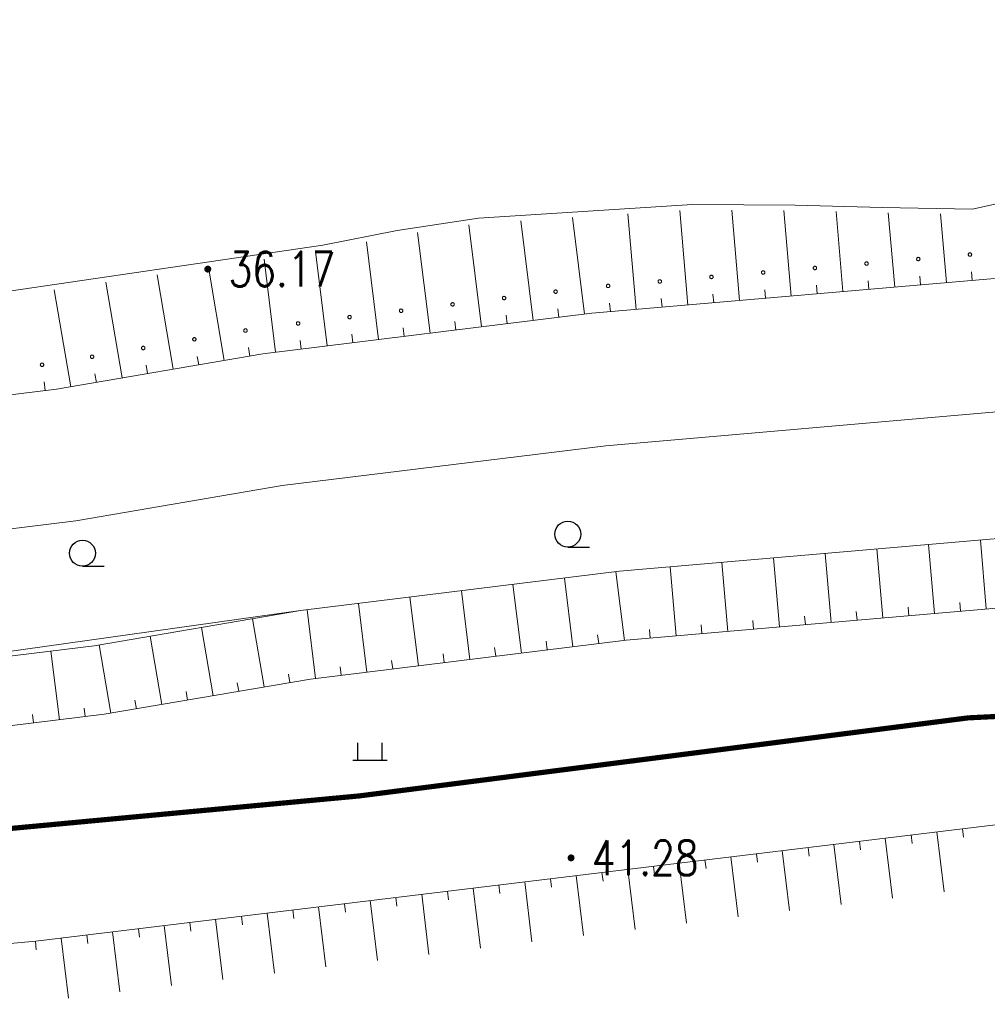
# Model space of a CAD drawing. Extents: x 39508475 to 39522402, y 3783947 to 3795549.
# Tile 20 of 256: x 39509534 to 39509590, y 3794238 to 3794295. Entities that reach past the tile are written whole.
import ezdxf
from ezdxf.enums import TextEntityAlignment as Align

# ---------------------------------------------------------------- set-up
doc = ezdxf.new("R2010")
doc.units = 0
doc.linetypes.add('X3', pattern=[5, 4, -1])
doc.layers.get('0').update_dxf_attribs({"linetype": 'CONTINUOUS'})
for name, color, linetype in [('DLSS', 4, 'CONTINUOUS'), ('DMTZ', 3, 'CONTINUOUS'), ('GCD', 1, 'CONTINUOUS'), ('SXSS', 5, 'CONTINUOUS'), ('ZBTZ', 3, 'CONTINUOUS')]:
    doc.layers.add(name, color=color, linetype=linetype)
doc.styles.add('HZ', font='rs', dxfattribs={"width": 0.8, "bigfont": 'hztxt'})
doc.linetypes.add('X4', pattern='A,0,-1e-09,[149,symbolx.shx,S=0.15,R=0,X=0,Y=0],-1.6', length=1.6)

# ---------------------------------------------------------------- blocks, each defined once
blk = doc.blocks.new('9330003')
at = {"color": 0}
blk.add_line((0, -0.75), (1.25, -0.75), dxfattribs=at)
blk.add_circle((0, 0), 0.75, dxfattribs=at)
blk = doc.blocks.new('9120003')
at = {"color": 0}
for p, q in [((-0.7, 0), (-0.7, 1)), ((0.7, 0), (0.7, 1)), ((-1, 0), (1, 0))]:
    blk.add_line(p, q, dxfattribs=at)
blk = doc.blocks.new('gc200')
at = {"const_width": 0.2}
blk.add_lwpolyline([(-0.1, 0, 1), (0.1, 0, 1)], format="xyb", close=True, dxfattribs=at)

msp = doc.modelspace()

# ---------------------------------------------------------------- linework, layer by layer
at = {"layer": 'DLSS', "linetype": 'X3', "const_width": 0.3, "flags": 128}
msp.add_lwpolyline([(39509115.83491, 3794201.06317), (39509126.55477, 3794210.45786), (39509130.51645, 3794212.39892), (39509159.51346, 3794215.03875), (39509207.40211, 3794218.07486), (39509225.30682, 3794219.3266), (39509228.88011, 3794222.19936), (39509238.6678, 3794234.85502), (39509242.86251, 3794239.51355), (39509257.02184, 3794243.48767), (39509261.91569, 3794243.64296), (39509289.12945, 3794241.93669), (39509315.64685, 3794240.14964), (39509332.75644, 3794241.46991), (39509358.18356, 3794240.22775), (39509379.27259, 3794241.62566), (39509386.18611, 3794243.10086), (39509391.15764, 3794243.10086), (39509400.47925, 3794243.02322), (39509412.38861, 3794242.17313), (39509417.74853, 3794241.62963), (39509421.7879, 3794241.78491), (39509427.69158, 3794242.4837), (39509444.41727, 3794243.49631), (39509465.80709, 3794243.8098), (39509489.91103, 3794245.05208), (39509517.2818, 3794246.99312), (39509553.9022, 3794250.41078), (39509589.12197, 3794254.9263), (39509630.63833, 3794256.99329), (39509680.16049, 3794263.82929), (39509707.62118, 3794265.56804), (39509737.86388, 3794269.93302), (39509794.70316, 3794276.15403), (39509850.66557, 3794282.62754), (39509880.16374, 3794286.35696), (39509954.7622, 3794297.42352), (39509964.21347, 3794301.81731), (39509969.9282, 3794302.14685), (39509974.54394, 3794302.14685), (39509978.17059, 3794302.14685), (39510023.11311, 3794305.38856), (39510088.4093, 3794314.72115), (39510113.14818, 3794318.86658), (39510126.22235, 3794322.50133), (39510146.96289, 3794323.37704), (39510152.85059, 3794324.06937), (39510158.39196, 3794324.24245), (39510167.13694, 3794324.58862), (39510192.46151, 3794325.19962), (39510213.7981, 3794325.72108), (39510219.59923, 3794326.67304), (39510232.6734, 3794327.45191), (39510260.06199, 3794328.23403), (39510275.49099, 3794329.01616), (39510282.07137, 3794329.01616), (39510298.4572, 3794329.01616), (39510315.18874, 3794329.96812), (39510324.10689, 3794330.66045), (39510329.9946, 3794331.09316), (39510345.52681, 3794332.48107), (39510368.32346, 3794333.43303), (39510394.05735, 3794334.64786), (39510406.00594, 3794336.3787), (39510417.98073, 3794338.02494), (39510452.54562, 3794337.59495), (39510479.78196, 3794337.59495), (39510543.88737, 3794336.29021), (39510556.54105, 3794336.29021), (39510581.31334, 3794336.5755), (39510618.07159, 3794335.43437), (39510652.44832, 3794335.43437), (39510686.25779, 3794334.29324), (39510720.16144, 3794334.10306), (39510731.95885, 3794334.10306), (39510761.49667, 3794334.57853), (39510795.67906, 3794334.00867), (39510826.72559, 3794333.05773), (39510851.78793, 3794333.24763), (39510863.29993, 3794332.96235), (39510872.81399, 3794332.96235), (39510879.28354, 3794332.96235), (39510904.25142, 3794334.68248), (39510911.4821, 3794334.68248), (39510945.95909, 3794333.15468), (39510980.63469, 3794333.24978), (39511012.8349, 3794333.44196), (39511047.12356, 3794333.63215), (39511082.55429, 3794334.48799), (39511110.90615, 3794335.43893), (39511139.01686, 3794333.15668), (39511167.68643, 3794331.15756), (39511206.73306, 3794327.91649), (39511240.07003, 3794325.43789), (39511276.54237, 3794319.63185), (39511308.7302, 3794313.92021), (39511343.5952, 3794306.68404), (39511391.97605, 3794294.40404), (39511438.25927, 3794284.49665), (39511464.71904, 3794278.31282), (39511487.58485, 3794272.97939), (39511519.49325, 3794265.93385), (39511557.88793, 3794257.24632), (39511582.13035, 3794253.86736), (39511626.90746, 3794244.6447), (39511638.75233, 3794243.03028), (39511652.34701, 3794240.60866), (39511681.84907, 3794233.47304), (39511694.36696, 3794234.68385), (39511704.89158, 3794235.23448), (39511713.97404, 3794237.88499), (39511732.37087, 3794243.38601), (39511778.62181, 3794247.98241), (39511821.93597, 3794253.29104), (39511832.70661, 3794255.42448), (39511837.05448, 3794256.48442), (39511843.94745, 3794257.22638), (39511884.35086, 3794263.798), (39511944.43671, 3794272.07796), (39511959.43624, 3794278.03052), (39511964.42039, 3794279.51443), (39511972.798, 3794281.8463), (39511984.56908, 3794284.07217), (39512007.92628, 3794289.3808), (39512054.95431, 3794294.47983), (39512090.72123, 3794299.15106), (39512102.49231, 3794301.16494), (39512112.4606, 3794301.58891), (39512113.8392, 3794302.11889)], dxfattribs=at)
at = {"layer": 'DMTZ', "linetype": 'Continuous', "lineweight": 0}
for points in [[(39509621.013, 3794268.738), (39509591.949, 3794265.393), (39509568.955, 3794263.403), (39509550.513, 3794261.128), (39509538.595, 3794259.092), (39509518.569, 3794256.637), (39509500, 3794254.355)], [(39509590.169, 3794261.224), (39509589.824, 3794265.209)], [(39509621.47, 3794264.765), (39509592.328, 3794261.411), (39509569.35, 3794259.422), (39509551.095, 3794257.171), (39509539.163, 3794255.132), (39509519.461, 3794252.717), (39509500, 3794250.242)], [(39509584.192, 3794260.706), (39509583.847, 3794264.692)], [(39509587.181, 3794260.965), (39509586.836, 3794264.951)], [(39509575.225, 3794259.93), (39509574.88, 3794263.916)], [(39509578.214, 3794260.189), (39509577.869, 3794264.174)], [(39509581.203, 3794260.448), (39509580.858, 3794264.433)], [(39509569.247, 3794259.409), (39509568.758, 3794263.379)], [(39509572.236, 3794259.671), (39509571.892, 3794263.657)], [(39509566.27, 3794259.042), (39509565.781, 3794263.011)], [(39509560.315, 3794258.307), (39509559.826, 3794262.277)], [(39509563.292, 3794258.675), (39509562.803, 3794262.644)], [(39509557.337, 3794257.94), (39509556.848, 3794261.909)], [(39509551.382, 3794257.206), (39509550.898, 3794261.175)], [(39509554.36, 3794257.573), (39509553.871, 3794261.542)], [(39509582.697, 3794260.577), (39509582.653, 3794261.075)], [(39509585.686, 3794260.836), (39509585.642, 3794261.334)], [(39509588.675, 3794261.094), (39509588.631, 3794261.592)], [(39509548.423, 3794256.714), (39509547.75, 3794260.656)], [(39509576.719, 3794260.059), (39509576.675, 3794260.557)], [(39509579.708, 3794260.318), (39509579.664, 3794260.816)], [(39509545.466, 3794256.209), (39509544.792, 3794260.151)], [(39509570.741, 3794259.542), (39509570.698, 3794260.04)], [(39509573.73, 3794259.801), (39509573.686, 3794260.299)], [(39509542.508, 3794255.703), (39509541.835, 3794259.646)], [(39509564.781, 3794258.858), (39509564.719, 3794259.354)], [(39509567.759, 3794259.225), (39509567.697, 3794259.721)], [(39509536.576, 3794254.814), (39509536.089, 3794258.785)], [(39509539.551, 3794255.198), (39509538.88, 3794259.141)], [(39509561.804, 3794258.491), (39509561.742, 3794258.987)], [(39509555.849, 3794257.757), (39509555.787, 3794258.253)], [(39509558.826, 3794258.124), (39509558.764, 3794258.62)], [(39509552.871, 3794257.39), (39509552.809, 3794257.886)], [(39509549.902, 3794256.967), (39509549.817, 3794257.459)], [(39509546.944, 3794256.461), (39509546.859, 3794256.953)], [(39509541.03, 3794255.451), (39509540.945, 3794255.943)], [(39509543.987, 3794255.956), (39509543.902, 3794256.448)], [(39509538.065, 3794254.997), (39509538.004, 3794255.493)], [(39509535.087, 3794254.632), (39509535.026, 3794255.128)], [(39509601.03412, 3794250), (39509535.208, 3794242.016), (39509500, 3794238.817)], [(39509584.329, 3794247.973), (39509584.75, 3794244.5)], [(39509585.818, 3794248.154), (39509585.878, 3794247.657)], [(39509587.307, 3794248.335), (39509587.728, 3794244.861)], [(39509588.796, 3794248.515), (39509588.856, 3794248.018)], [(39509579.861, 3794247.432), (39509579.921, 3794246.935)], [(39509581.35, 3794247.612), (39509581.771, 3794244.139)], [(39509582.84, 3794247.793), (39509582.9, 3794247.296)], [(39509575.394, 3794246.89), (39509575.815, 3794243.416)], [(39509576.883, 3794247.07), (39509576.943, 3794246.573)], [(39509578.372, 3794247.251), (39509578.793, 3794243.778)], [(39509570.927, 3794246.348), (39509570.987, 3794245.851)], [(39509572.416, 3794246.528), (39509572.837, 3794243.055)], [(39509573.905, 3794246.709), (39509573.965, 3794246.212)], [(39509566.46, 3794245.806), (39509566.881, 3794242.333)], [(39509567.949, 3794245.987), (39509568.009, 3794245.49)], [(39509569.438, 3794246.167), (39509569.859, 3794242.694)], [(39509561.992, 3794245.264), (39509562.052, 3794244.767)], [(39509563.481, 3794245.445), (39509563.902, 3794241.972)], [(39509564.97, 3794245.625), (39509565.03, 3794245.128)], [(39509556.036, 3794244.542), (39509556.096, 3794244.045)], [(39509557.525, 3794244.722), (39509557.946, 3794241.249)], [(39509559.014, 3794244.903), (39509559.074, 3794244.406)], [(39509560.503, 3794245.084), (39509560.924, 3794241.61)], [(39509551.569, 3794244), (39509551.99, 3794240.527)], [(39509553.058, 3794244.181), (39509553.118, 3794243.684)], [(39509554.547, 3794244.361), (39509554.968, 3794240.888)], [(39509547.101, 3794243.458), (39509547.161, 3794242.961)], [(39509548.59, 3794243.639), (39509549.011, 3794240.165)], [(39509550.08, 3794243.819), (39509550.14, 3794243.322)], [(39509542.634, 3794242.916), (39509543.055, 3794239.443)], [(39509544.123, 3794243.097), (39509544.183, 3794242.6)], [(39509545.612, 3794243.277), (39509546.033, 3794239.804)], [(39509538.167, 3794242.374), (39509538.227, 3794241.877)], [(39509539.656, 3794242.555), (39509540.077, 3794239.082)], [(39509541.145, 3794242.736), (39509541.205, 3794242.239)], [(39509535.189, 3794242.014), (39509535.233, 3794241.515)], [(39509536.678, 3794242.194), (39509537.099, 3794238.721)]]:
    msp.add_lwpolyline(points, dxfattribs=at)
at = {"layer": 'SXSS', "linetype": 'Continuous', "lineweight": 0}
for points in [[(39509532.073, 3794279.366), (39509551.813, 3794282.258), (39509556.103, 3794283.116), (39509560.811, 3794283.82), (39509573.177, 3794284.608), (39509579.123, 3794284.569), (39509584.139, 3794284.437), (39509589.375, 3794284.349), (39509592.895, 3794285.141), (39509594.581, 3794286.199), (39509619.286, 3794288.111), (39509631.698, 3794289.072), (39509631.901, 3794289.057), (39509635.795, 3794289.255), (39509639.337, 3794290.047), (39509642.109, 3794290.839), (39509645.343, 3794291.983), (39509648.335, 3794292.665), (39509652.119, 3794292.995)], [(39509566.941, 3794278.267), (39509566.251, 3794283.867)], [(39509569.928, 3794278.541), (39509569.451, 3794284.071)], [(39509572.917, 3794278.8), (39509572.445, 3794284.261)], [(39509575.906, 3794279.059), (39509575.453, 3794284.294)], [(39509578.895, 3794279.317), (39509578.466, 3794284.274)], [(39509581.883, 3794279.576), (39509581.482, 3794284.208)], [(39509584.872, 3794279.835), (39509584.5, 3794284.132)], [(39509587.861, 3794280.093), (39509587.516, 3794284.081)], [(39509560.986, 3794277.533), (39509560.258, 3794283.435)], [(39509563.963, 3794277.9), (39509563.251, 3794283.676)], [(39509558.008, 3794277.166), (39509557.29, 3794282.991)], [(39509619.262, 3794282.606), (39509590.427, 3794280.316), (39509567.365, 3794278.32), (39509548.343, 3794275.974), (39509536.405, 3794273.934), (39509515.018, 3794271.312), (39509511.934, 3794270.972), (39509510.442, 3794270.808), (39509508.951, 3794270.644), (39509507.459, 3794270.479), (39509505.968, 3794270.315), (39509504.477, 3794270.151), (39509502.986, 3794269.987), (39509501.494, 3794269.822), (39509500, 3794269.657)], [(39509555.031, 3794276.798), (39509554.334, 3794282.456)], [(39509552.053, 3794276.431), (39509551.38, 3794281.893)], [(39509586.337, 3794281.458), (39509586.335, 3794281.475), (39509586.33, 3794281.492), (39509586.323, 3794281.507), (39509586.313, 3794281.522), (39509586.301, 3794281.534), (39509586.287, 3794281.544), (39509586.271, 3794281.551), (39509586.254, 3794281.556), (39509586.237, 3794281.558), (39509586.22, 3794281.556), (39509586.203, 3794281.551), (39509586.188, 3794281.544), (39509586.173, 3794281.534), (39509586.161, 3794281.522), (39509586.151, 3794281.507), (39509586.144, 3794281.492), (39509586.139, 3794281.475), (39509586.137, 3794281.458), (39509586.139, 3794281.441), (39509586.144, 3794281.424), (39509586.151, 3794281.409), (39509586.161, 3794281.394), (39509586.173, 3794281.382), (39509586.187, 3794281.372), (39509586.203, 3794281.365), (39509586.22, 3794281.36), (39509586.237, 3794281.358), (39509586.254, 3794281.36), (39509586.271, 3794281.365), (39509586.287, 3794281.372), (39509586.301, 3794281.382), (39509586.313, 3794281.394), (39509586.323, 3794281.408), (39509586.33, 3794281.424), (39509586.335, 3794281.441), (39509586.337, 3794281.458)], [(39509589.324, 3794281.717), (39509589.322, 3794281.734), (39509589.317, 3794281.751), (39509589.31, 3794281.766), (39509589.3, 3794281.781), (39509589.288, 3794281.793), (39509589.274, 3794281.803), (39509589.258, 3794281.81), (39509589.241, 3794281.815), (39509589.224, 3794281.817), (39509589.207, 3794281.815), (39509589.19, 3794281.81), (39509589.175, 3794281.803), (39509589.16, 3794281.793), (39509589.148, 3794281.781), (39509589.138, 3794281.766), (39509589.131, 3794281.751), (39509589.126, 3794281.734), (39509589.124, 3794281.717), (39509589.126, 3794281.7), (39509589.131, 3794281.683), (39509589.138, 3794281.668), (39509589.148, 3794281.653), (39509589.16, 3794281.641), (39509589.174, 3794281.631), (39509589.19, 3794281.624), (39509589.207, 3794281.619), (39509589.224, 3794281.617), (39509589.241, 3794281.619), (39509589.258, 3794281.624), (39509589.274, 3794281.631), (39509589.288, 3794281.641), (39509589.3, 3794281.653), (39509589.31, 3794281.667), (39509589.317, 3794281.683), (39509589.322, 3794281.7), (39509589.324, 3794281.717)], [(39509546.114, 3794275.593), (39509545.193, 3794280.986)], [(39509549.076, 3794276.064), (39509548.414, 3794281.458)], [(39509580.359, 3794280.941), (39509580.357, 3794280.958), (39509580.352, 3794280.975), (39509580.345, 3794280.99), (39509580.335, 3794281.005), (39509580.323, 3794281.017), (39509580.309, 3794281.027), (39509580.293, 3794281.034), (39509580.276, 3794281.039), (39509580.259, 3794281.041), (39509580.242, 3794281.039), (39509580.225, 3794281.034), (39509580.21, 3794281.027), (39509580.195, 3794281.017), (39509580.183, 3794281.005), (39509580.173, 3794280.99), (39509580.166, 3794280.975), (39509580.161, 3794280.958), (39509580.159, 3794280.941), (39509580.161, 3794280.924), (39509580.166, 3794280.907), (39509580.173, 3794280.892), (39509580.183, 3794280.877), (39509580.195, 3794280.865), (39509580.209, 3794280.855), (39509580.225, 3794280.848), (39509580.242, 3794280.843), (39509580.259, 3794280.841), (39509580.276, 3794280.843), (39509580.293, 3794280.848), (39509580.309, 3794280.855), (39509580.323, 3794280.865), (39509580.335, 3794280.877), (39509580.345, 3794280.891), (39509580.352, 3794280.907), (39509580.357, 3794280.924), (39509580.359, 3794280.941)], [(39509583.348, 3794281.199), (39509583.346, 3794281.216), (39509583.341, 3794281.233), (39509583.334, 3794281.248), (39509583.324, 3794281.263), (39509583.312, 3794281.275), (39509583.298, 3794281.285), (39509583.282, 3794281.292), (39509583.265, 3794281.297), (39509583.248, 3794281.299), (39509583.231, 3794281.297), (39509583.214, 3794281.292), (39509583.199, 3794281.285), (39509583.184, 3794281.275), (39509583.172, 3794281.263), (39509583.162, 3794281.248), (39509583.155, 3794281.233), (39509583.15, 3794281.216), (39509583.148, 3794281.199), (39509583.15, 3794281.182), (39509583.155, 3794281.165), (39509583.162, 3794281.15), (39509583.172, 3794281.135), (39509583.184, 3794281.123), (39509583.198, 3794281.113), (39509583.214, 3794281.106), (39509583.231, 3794281.101), (39509583.248, 3794281.099), (39509583.265, 3794281.101), (39509583.282, 3794281.106), (39509583.298, 3794281.113), (39509583.312, 3794281.123), (39509583.324, 3794281.135), (39509583.334, 3794281.149), (39509583.341, 3794281.165), (39509583.346, 3794281.182), (39509583.348, 3794281.199)], [(39509543.157, 3794275.087), (39509542.224, 3794280.551)], [(39509574.38, 3794280.423), (39509574.378, 3794280.44), (39509574.373, 3794280.457), (39509574.366, 3794280.472), (39509574.356, 3794280.487), (39509574.344, 3794280.499), (39509574.33, 3794280.509), (39509574.314, 3794280.516), (39509574.297, 3794280.521), (39509574.28, 3794280.523), (39509574.263, 3794280.521), (39509574.246, 3794280.516), (39509574.231, 3794280.509), (39509574.216, 3794280.499), (39509574.204, 3794280.487), (39509574.194, 3794280.472), (39509574.187, 3794280.457), (39509574.182, 3794280.44), (39509574.18, 3794280.423), (39509574.182, 3794280.406), (39509574.187, 3794280.389), (39509574.194, 3794280.374), (39509574.204, 3794280.359), (39509574.216, 3794280.347), (39509574.23, 3794280.337), (39509574.246, 3794280.33), (39509574.263, 3794280.325), (39509574.28, 3794280.323), (39509574.297, 3794280.325), (39509574.314, 3794280.33), (39509574.33, 3794280.337), (39509574.344, 3794280.347), (39509574.356, 3794280.359), (39509574.366, 3794280.373), (39509574.373, 3794280.389), (39509574.378, 3794280.406), (39509574.38, 3794280.423)], [(39509577.369, 3794280.682), (39509577.367, 3794280.699), (39509577.362, 3794280.716), (39509577.355, 3794280.731), (39509577.345, 3794280.746), (39509577.333, 3794280.758), (39509577.319, 3794280.768), (39509577.303, 3794280.775), (39509577.286, 3794280.78), (39509577.269, 3794280.782), (39509577.252, 3794280.78), (39509577.235, 3794280.775), (39509577.22, 3794280.768), (39509577.205, 3794280.758), (39509577.193, 3794280.746), (39509577.183, 3794280.731), (39509577.176, 3794280.716), (39509577.171, 3794280.699), (39509577.169, 3794280.682), (39509577.171, 3794280.665), (39509577.176, 3794280.648), (39509577.183, 3794280.633), (39509577.193, 3794280.618), (39509577.205, 3794280.606), (39509577.219, 3794280.596), (39509577.235, 3794280.589), (39509577.252, 3794280.584), (39509577.269, 3794280.582), (39509577.286, 3794280.584), (39509577.303, 3794280.589), (39509577.319, 3794280.596), (39509577.333, 3794280.606), (39509577.345, 3794280.618), (39509577.355, 3794280.632), (39509577.362, 3794280.648), (39509577.367, 3794280.665), (39509577.369, 3794280.682)], [(39509586.367, 3794279.964), (39509586.323, 3794280.462)], [(39509589.355, 3794280.223), (39509589.311, 3794280.721)], [(39509540.2, 3794274.582), (39509539.255, 3794280.116)], [(39509568.405, 3794279.906), (39509568.403, 3794279.923), (39509568.398, 3794279.94), (39509568.391, 3794279.955), (39509568.381, 3794279.97), (39509568.369, 3794279.982), (39509568.355, 3794279.992), (39509568.339, 3794279.999), (39509568.322, 3794280.004), (39509568.305, 3794280.006), (39509568.288, 3794280.004), (39509568.271, 3794279.999), (39509568.256, 3794279.992), (39509568.241, 3794279.982), (39509568.229, 3794279.97), (39509568.219, 3794279.955), (39509568.212, 3794279.94), (39509568.207, 3794279.923), (39509568.205, 3794279.906), (39509568.207, 3794279.889), (39509568.212, 3794279.872), (39509568.219, 3794279.857), (39509568.229, 3794279.842), (39509568.241, 3794279.83), (39509568.255, 3794279.82), (39509568.271, 3794279.813), (39509568.288, 3794279.808), (39509568.305, 3794279.806), (39509568.322, 3794279.808), (39509568.339, 3794279.813), (39509568.355, 3794279.82), (39509568.369, 3794279.83), (39509568.381, 3794279.842), (39509568.391, 3794279.856), (39509568.398, 3794279.872), (39509568.403, 3794279.889), (39509568.405, 3794279.906)], [(39509571.392, 3794280.165), (39509571.39, 3794280.182), (39509571.385, 3794280.199), (39509571.378, 3794280.214), (39509571.368, 3794280.229), (39509571.356, 3794280.241), (39509571.342, 3794280.251), (39509571.326, 3794280.258), (39509571.309, 3794280.263), (39509571.292, 3794280.265), (39509571.275, 3794280.263), (39509571.258, 3794280.258), (39509571.243, 3794280.251), (39509571.228, 3794280.241), (39509571.216, 3794280.229), (39509571.206, 3794280.214), (39509571.199, 3794280.199), (39509571.194, 3794280.182), (39509571.192, 3794280.165), (39509571.194, 3794280.148), (39509571.199, 3794280.131), (39509571.206, 3794280.116), (39509571.216, 3794280.101), (39509571.228, 3794280.089), (39509571.242, 3794280.079), (39509571.258, 3794280.072), (39509571.275, 3794280.067), (39509571.292, 3794280.065), (39509571.309, 3794280.067), (39509571.326, 3794280.072), (39509571.342, 3794280.079), (39509571.356, 3794280.089), (39509571.368, 3794280.101), (39509571.378, 3794280.115), (39509571.385, 3794280.131), (39509571.39, 3794280.148), (39509571.392, 3794280.165)], [(39509580.389, 3794279.447), (39509580.345, 3794279.945)], [(39509583.378, 3794279.705), (39509583.334, 3794280.203)], [(39509537.242, 3794274.077), (39509536.285, 3794279.681)], [(39509562.39, 3794279.204), (39509562.388, 3794279.221), (39509562.383, 3794279.238), (39509562.376, 3794279.253), (39509562.366, 3794279.268), (39509562.354, 3794279.28), (39509562.34, 3794279.29), (39509562.324, 3794279.297), (39509562.307, 3794279.302), (39509562.29, 3794279.304), (39509562.273, 3794279.302), (39509562.256, 3794279.297), (39509562.241, 3794279.29), (39509562.226, 3794279.28), (39509562.214, 3794279.268), (39509562.204, 3794279.253), (39509562.197, 3794279.238), (39509562.192, 3794279.221), (39509562.19, 3794279.204), (39509562.192, 3794279.187), (39509562.197, 3794279.17), (39509562.204, 3794279.155), (39509562.214, 3794279.14), (39509562.226, 3794279.128), (39509562.24, 3794279.118), (39509562.256, 3794279.111), (39509562.273, 3794279.106), (39509562.29, 3794279.104), (39509562.307, 3794279.106), (39509562.324, 3794279.111), (39509562.34, 3794279.118), (39509562.354, 3794279.128), (39509562.366, 3794279.14), (39509562.376, 3794279.154), (39509562.383, 3794279.17), (39509562.388, 3794279.187), (39509562.39, 3794279.204)], [(39509565.367, 3794279.572), (39509565.365, 3794279.589), (39509565.36, 3794279.606), (39509565.353, 3794279.621), (39509565.343, 3794279.636), (39509565.331, 3794279.648), (39509565.317, 3794279.658), (39509565.301, 3794279.665), (39509565.284, 3794279.67), (39509565.267, 3794279.672), (39509565.25, 3794279.67), (39509565.233, 3794279.665), (39509565.218, 3794279.658), (39509565.203, 3794279.648), (39509565.191, 3794279.636), (39509565.181, 3794279.621), (39509565.174, 3794279.606), (39509565.169, 3794279.589), (39509565.167, 3794279.572), (39509565.169, 3794279.555), (39509565.174, 3794279.538), (39509565.181, 3794279.523), (39509565.191, 3794279.508), (39509565.203, 3794279.496), (39509565.217, 3794279.486), (39509565.233, 3794279.479), (39509565.25, 3794279.474), (39509565.267, 3794279.472), (39509565.284, 3794279.474), (39509565.301, 3794279.479), (39509565.317, 3794279.486), (39509565.331, 3794279.496), (39509565.343, 3794279.508), (39509565.353, 3794279.522), (39509565.36, 3794279.538), (39509565.365, 3794279.555), (39509565.367, 3794279.572)], [(39509574.411, 3794278.929), (39509574.367, 3794279.427)], [(39509577.4, 3794279.188), (39509577.356, 3794279.686)], [(39509559.412, 3794278.837), (39509559.41, 3794278.854), (39509559.405, 3794278.871), (39509559.398, 3794278.886), (39509559.388, 3794278.901), (39509559.376, 3794278.913), (39509559.362, 3794278.923), (39509559.346, 3794278.93), (39509559.329, 3794278.935), (39509559.312, 3794278.937), (39509559.295, 3794278.935), (39509559.278, 3794278.93), (39509559.263, 3794278.923), (39509559.248, 3794278.913), (39509559.236, 3794278.901), (39509559.226, 3794278.886), (39509559.219, 3794278.871), (39509559.214, 3794278.854), (39509559.212, 3794278.837), (39509559.214, 3794278.82), (39509559.219, 3794278.803), (39509559.226, 3794278.788), (39509559.236, 3794278.773), (39509559.248, 3794278.761), (39509559.262, 3794278.751), (39509559.278, 3794278.744), (39509559.295, 3794278.739), (39509559.312, 3794278.737), (39509559.329, 3794278.739), (39509559.346, 3794278.744), (39509559.362, 3794278.751), (39509559.376, 3794278.761), (39509559.388, 3794278.773), (39509559.398, 3794278.787), (39509559.405, 3794278.803), (39509559.41, 3794278.82), (39509559.412, 3794278.837)], [(39509568.434, 3794278.412), (39509568.391, 3794278.91)], [(39509571.422, 3794278.671), (39509571.378, 3794279.169)], [(39509553.457, 3794278.103), (39509553.455, 3794278.12), (39509553.45, 3794278.137), (39509553.443, 3794278.152), (39509553.433, 3794278.167), (39509553.421, 3794278.179), (39509553.407, 3794278.189), (39509553.391, 3794278.196), (39509553.374, 3794278.201), (39509553.357, 3794278.203), (39509553.34, 3794278.201), (39509553.323, 3794278.196), (39509553.308, 3794278.189), (39509553.293, 3794278.179), (39509553.281, 3794278.167), (39509553.271, 3794278.152), (39509553.264, 3794278.137), (39509553.259, 3794278.12), (39509553.257, 3794278.103), (39509553.259, 3794278.086), (39509553.264, 3794278.069), (39509553.271, 3794278.054), (39509553.281, 3794278.039), (39509553.293, 3794278.027), (39509553.307, 3794278.017), (39509553.323, 3794278.01), (39509553.34, 3794278.005), (39509553.357, 3794278.003), (39509553.374, 3794278.005), (39509553.391, 3794278.01), (39509553.407, 3794278.017), (39509553.421, 3794278.027), (39509553.433, 3794278.039), (39509553.443, 3794278.053), (39509553.45, 3794278.069), (39509553.455, 3794278.086), (39509553.457, 3794278.103)], [(39509556.435, 3794278.47), (39509556.433, 3794278.487), (39509556.428, 3794278.504), (39509556.421, 3794278.519), (39509556.411, 3794278.534), (39509556.399, 3794278.546), (39509556.385, 3794278.556), (39509556.369, 3794278.563), (39509556.352, 3794278.568), (39509556.335, 3794278.57), (39509556.318, 3794278.568), (39509556.301, 3794278.563), (39509556.286, 3794278.556), (39509556.271, 3794278.546), (39509556.259, 3794278.534), (39509556.249, 3794278.519), (39509556.242, 3794278.504), (39509556.237, 3794278.487), (39509556.235, 3794278.47), (39509556.237, 3794278.453), (39509556.242, 3794278.436), (39509556.249, 3794278.421), (39509556.259, 3794278.406), (39509556.271, 3794278.394), (39509556.285, 3794278.384), (39509556.301, 3794278.377), (39509556.318, 3794278.372), (39509556.335, 3794278.37), (39509556.352, 3794278.372), (39509556.369, 3794278.377), (39509556.385, 3794278.384), (39509556.399, 3794278.394), (39509556.411, 3794278.406), (39509556.421, 3794278.42), (39509556.428, 3794278.436), (39509556.433, 3794278.453), (39509556.435, 3794278.47)], [(39509562.475, 3794277.716), (39509562.413, 3794278.212)], [(39509565.452, 3794278.084), (39509565.39, 3794278.58)], [(39509550.48, 3794277.736), (39509550.478, 3794277.753), (39509550.473, 3794277.77), (39509550.466, 3794277.785), (39509550.456, 3794277.8), (39509550.444, 3794277.812), (39509550.43, 3794277.822), (39509550.414, 3794277.829), (39509550.397, 3794277.834), (39509550.38, 3794277.836), (39509550.363, 3794277.834), (39509550.346, 3794277.829), (39509550.331, 3794277.822), (39509550.316, 3794277.812), (39509550.304, 3794277.8), (39509550.294, 3794277.785), (39509550.287, 3794277.77), (39509550.282, 3794277.753), (39509550.28, 3794277.736), (39509550.282, 3794277.719), (39509550.287, 3794277.702), (39509550.294, 3794277.687), (39509550.304, 3794277.672), (39509550.316, 3794277.66), (39509550.33, 3794277.65), (39509550.346, 3794277.643), (39509550.363, 3794277.638), (39509550.38, 3794277.636), (39509550.397, 3794277.638), (39509550.414, 3794277.643), (39509550.43, 3794277.65), (39509550.444, 3794277.66), (39509550.456, 3794277.672), (39509550.466, 3794277.686), (39509550.473, 3794277.702), (39509550.478, 3794277.719), (39509550.48, 3794277.736)], [(39509559.497, 3794277.349), (39509559.435, 3794277.845)], [(39509547.438, 3794277.323), (39509547.436, 3794277.34), (39509547.431, 3794277.357), (39509547.424, 3794277.372), (39509547.414, 3794277.387), (39509547.402, 3794277.399), (39509547.388, 3794277.409), (39509547.372, 3794277.416), (39509547.355, 3794277.421), (39509547.338, 3794277.423), (39509547.321, 3794277.421), (39509547.304, 3794277.416), (39509547.289, 3794277.409), (39509547.274, 3794277.399), (39509547.262, 3794277.387), (39509547.252, 3794277.372), (39509547.245, 3794277.357), (39509547.24, 3794277.34), (39509547.238, 3794277.323), (39509547.24, 3794277.306), (39509547.245, 3794277.289), (39509547.252, 3794277.274), (39509547.262, 3794277.259), (39509547.274, 3794277.247), (39509547.288, 3794277.237), (39509547.304, 3794277.23), (39509547.321, 3794277.225), (39509547.338, 3794277.223), (39509547.355, 3794277.225), (39509547.372, 3794277.23), (39509547.388, 3794277.237), (39509547.402, 3794277.247), (39509547.414, 3794277.259), (39509547.424, 3794277.273), (39509547.431, 3794277.289), (39509547.436, 3794277.306), (39509547.438, 3794277.323)], [(39509553.542, 3794276.615), (39509553.48, 3794277.111)], [(39509556.52, 3794276.982), (39509556.458, 3794277.478)], [(39509544.481, 3794276.818), (39509544.479, 3794276.835), (39509544.474, 3794276.852), (39509544.467, 3794276.867), (39509544.457, 3794276.882), (39509544.445, 3794276.894), (39509544.431, 3794276.904), (39509544.415, 3794276.911), (39509544.398, 3794276.916), (39509544.381, 3794276.918), (39509544.364, 3794276.916), (39509544.347, 3794276.911), (39509544.332, 3794276.904), (39509544.317, 3794276.894), (39509544.305, 3794276.882), (39509544.295, 3794276.867), (39509544.288, 3794276.852), (39509544.283, 3794276.835), (39509544.281, 3794276.818), (39509544.283, 3794276.801), (39509544.288, 3794276.784), (39509544.295, 3794276.769), (39509544.305, 3794276.754), (39509544.317, 3794276.742), (39509544.331, 3794276.732), (39509544.347, 3794276.725), (39509544.364, 3794276.72), (39509544.381, 3794276.718), (39509544.398, 3794276.72), (39509544.415, 3794276.725), (39509544.431, 3794276.732), (39509544.445, 3794276.742), (39509544.457, 3794276.754), (39509544.467, 3794276.768), (39509544.474, 3794276.784), (39509544.479, 3794276.801), (39509544.481, 3794276.818)], [(39509550.565, 3794276.248), (39509550.503, 3794276.744)], [(39509538.568, 3794275.807), (39509538.566, 3794275.824), (39509538.561, 3794275.841), (39509538.554, 3794275.856), (39509538.544, 3794275.871), (39509538.532, 3794275.883), (39509538.518, 3794275.893), (39509538.502, 3794275.9), (39509538.485, 3794275.905), (39509538.468, 3794275.907), (39509538.451, 3794275.905), (39509538.434, 3794275.9), (39509538.419, 3794275.893), (39509538.404, 3794275.883), (39509538.392, 3794275.871), (39509538.382, 3794275.856), (39509538.375, 3794275.841), (39509538.37, 3794275.824), (39509538.368, 3794275.807), (39509538.37, 3794275.79), (39509538.375, 3794275.773), (39509538.382, 3794275.758), (39509538.392, 3794275.743), (39509538.404, 3794275.731), (39509538.418, 3794275.721), (39509538.434, 3794275.714), (39509538.451, 3794275.709), (39509538.468, 3794275.707), (39509538.485, 3794275.709), (39509538.502, 3794275.714), (39509538.518, 3794275.721), (39509538.532, 3794275.731), (39509538.544, 3794275.743), (39509538.554, 3794275.757), (39509538.561, 3794275.773), (39509538.566, 3794275.79), (39509538.568, 3794275.807)], [(39509541.524, 3794276.313), (39509541.522, 3794276.33), (39509541.517, 3794276.347), (39509541.51, 3794276.362), (39509541.5, 3794276.377), (39509541.488, 3794276.389), (39509541.474, 3794276.399), (39509541.458, 3794276.406), (39509541.441, 3794276.411), (39509541.424, 3794276.413), (39509541.407, 3794276.411), (39509541.39, 3794276.406), (39509541.375, 3794276.399), (39509541.36, 3794276.389), (39509541.348, 3794276.377), (39509541.338, 3794276.362), (39509541.331, 3794276.347), (39509541.326, 3794276.33), (39509541.324, 3794276.313), (39509541.326, 3794276.296), (39509541.331, 3794276.279), (39509541.338, 3794276.264), (39509541.348, 3794276.249), (39509541.36, 3794276.237), (39509541.374, 3794276.227), (39509541.39, 3794276.22), (39509541.407, 3794276.215), (39509541.424, 3794276.213), (39509541.441, 3794276.215), (39509541.458, 3794276.22), (39509541.474, 3794276.227), (39509541.488, 3794276.237), (39509541.5, 3794276.249), (39509541.51, 3794276.263), (39509541.517, 3794276.279), (39509541.522, 3794276.296), (39509541.524, 3794276.313)], [(39509547.592, 3794275.845), (39509547.507, 3794276.337)], [(39509535.676, 3794275.342), (39509535.674, 3794275.359), (39509535.669, 3794275.376), (39509535.662, 3794275.391), (39509535.652, 3794275.406), (39509535.64, 3794275.418), (39509535.626, 3794275.428), (39509535.61, 3794275.435), (39509535.593, 3794275.44), (39509535.576, 3794275.442), (39509535.559, 3794275.44), (39509535.542, 3794275.435), (39509535.527, 3794275.428), (39509535.512, 3794275.418), (39509535.5, 3794275.406), (39509535.49, 3794275.391), (39509535.483, 3794275.376), (39509535.478, 3794275.359), (39509535.476, 3794275.342), (39509535.478, 3794275.325), (39509535.483, 3794275.308), (39509535.49, 3794275.293), (39509535.5, 3794275.278), (39509535.512, 3794275.266), (39509535.526, 3794275.256), (39509535.542, 3794275.249), (39509535.559, 3794275.244), (39509535.576, 3794275.242), (39509535.593, 3794275.244), (39509535.61, 3794275.249), (39509535.626, 3794275.256), (39509535.64, 3794275.266), (39509535.652, 3794275.278), (39509535.662, 3794275.292), (39509535.669, 3794275.308), (39509535.674, 3794275.325), (39509535.676, 3794275.342)], [(39509541.678, 3794274.835), (39509541.593, 3794275.327)], [(39509544.635, 3794275.34), (39509544.55, 3794275.832)], [(39509538.721, 3794274.329), (39509538.636, 3794274.821)], [(39509535.759, 3794273.854), (39509535.698, 3794274.35)]]:
    msp.add_lwpolyline(points, dxfattribs=at)
at = {"layer": 'ZBTZ', "color": 114, "linetype": 'X4', "lineweight": 0, "true_color": 0x009944}
msp.add_lwpolyline([(39509750, 3794289.80111), (39509658.117, 3794279.914), (39509644.169, 3794278.401), (39509591.194, 3794272.654), (39509568.175, 3794270.662), (39509549.464, 3794268.354), (39509537.536, 3794266.316), (39509516.868, 3794263.782), (39509500, 3794261.58)], dxfattribs=at)
at = {"layer": 'ZBTZ', "linetype": 'Continuous', "lineweight": 0}
msp.add_lwpolyline([(39509518.569, 3794256.637), (39509500, 3794254.355), (39509500, 3794261.58), (39509516.868, 3794263.782), (39509537.536, 3794266.316), (39509549.464, 3794268.354), (39509568.175, 3794270.662), (39509591.194, 3794272.654), (39509644.169, 3794278.401), (39509644.387, 3794273.472), (39509643.866, 3794270.808), (39509621.013, 3794268.738), (39509591.949, 3794265.393), (39509568.955, 3794263.403), (39509550.513, 3794261.128), (39509518.569, 3794256.637)], dxfattribs=at)
at = {"layer": 'ZBTZ', "color": 114, "linetype": 'Continuous', "lineweight": 0, "true_color": 0x009944}
msp.add_lwpolyline([(39509500, 3794261.58), (39509516.868, 3794263.782), (39509537.536, 3794266.316), (39509549.464, 3794268.354), (39509568.175, 3794270.662), (39509591.194, 3794272.654), (39509644.169, 3794278.401), (39509644.387, 3794273.472), (39509643.866, 3794270.808), (39509621.013, 3794268.738), (39509591.949, 3794265.393), (39509568.955, 3794263.403), (39509550.513, 3794261.128), (39509518.569, 3794256.637), (39509500, 3794254.355)], dxfattribs=at)

# ---------------------------------------------------------------- block references
at = {"layer": 'GCD', "linetype": 'Continuous'}
ref = msp.add_blockref('gc200', (39509545.158, 3794280.877, 36.171), dxfattribs=at)
ref.add_attrib('height', '36.17', dxfattribs={"linetype": 'Continuous', "height": 2, "style": 'HZ', "width": 0.8}).set_placement((39509546.358, 3794280.877, 36.171), align=Align.MIDDLE_LEFT)
ref = msp.add_blockref('gc200', (39509566.1613, 3794246.83, 41.283), dxfattribs=at)
ref.add_attrib('height', '41.28', dxfattribs={"linetype": 'Continuous', "height": 2, "style": 'HZ', "width": 0.8}).set_placement((39509567.3613, 3794246.83, 41.283), align=Align.MIDDLE_LEFT)
at = {"layer": 'ZBTZ', "color": 114}
for p in [(39509565.971, 3794265.55), (39509537.911, 3794264.45)]:
    msp.add_blockref('9330003', p, dxfattribs=at)
at = {"layer": 'ZBTZ'}
msp.add_blockref('9120003', (39509554.536, 3794252.475), dxfattribs=at)

doc.saveas('drawing.dxf')
